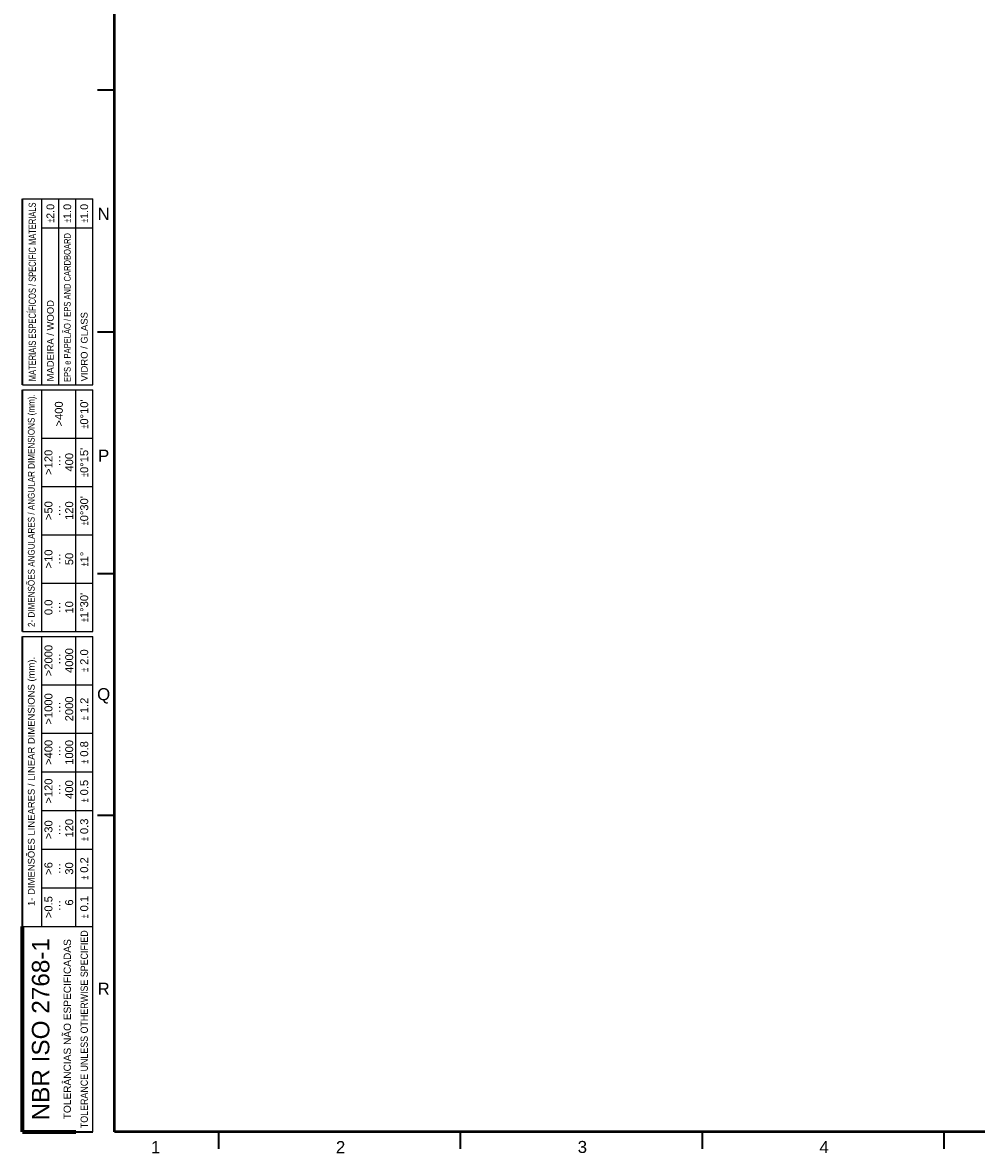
# Model space of a CAD drawing. Header units: millimetres. Extents: x 4 to 1188, y 1 to 840.
# Tile 1 of 123: x 4 to 201, y 1 to 234. Entities that reach past the tile are written whole.
import ezdxf

# ---------------------------------------------------------------- set-up
doc = ezdxf.new("R2010")
doc.units = ezdxf.units.MM
doc.layers.add('1', color=7, linetype='Continuous', true_color=0xffffff)
doc.layers.add('256', color=7, linetype='Continuous', true_color=0xffffff)
doc.styles.add('Arial Unicode MS', font='Arial Unicode MS')

# ---------------------------------------------------------------- blocks, each defined once
blk = doc.blocks.new('TabularNote1')
at = {"layer": '256', "color": 18, "linetype": 'Continuous', "lineweight": 70}
for p, q in [((0, 14.5), (42.5, 14.5)), ((0, 14.5), (0, 10.5)), ((0, 10.5), (0, 7)), ((0, 7), (0, 3.5))]:
    blk.add_line(p, q, dxfattribs=at)
at = {"layer": '256', "color": 18, "linetype": 'Continuous', "lineweight": 25}
for p, q in [((42.5, 14.5), (42.5, 10.5)), ((102.5, 14.5), (102.5, 10.5)), ((103.5, 14.5), (103.5, 10.5)), ((153.5, 14.5), (153.5, 10.5)), ((154.5, 14.5), (154.5, 10.5)), ((193, 14.5), (193, 10.5)), ((42.5, 10.5), (50.5, 10.5)), ((42.5, 10.5), (42.5, 7)), ((50.5, 10.5), (58.5, 10.5)), ((50.5, 10.5), (50.5, 7)), ((58.5, 10.5), (66.5, 10.5)), ((58.5, 10.5), (58.5, 7)), ((66.5, 10.5), (74.5, 10.5)), ((66.5, 10.5), (66.5, 7)), ((74.5, 10.5), (82.5, 10.5)), ((74.5, 10.5), (74.5, 7)), ((82.5, 10.5), (92.5, 10.5)), ((82.5, 10.5), (82.5, 7)), ((92.5, 10.5), (102.5, 10.5)), ((92.5, 10.5), (92.5, 7)), ((102.5, 10.5), (102.5, 7)), ((103.5, 10.5), (113.5, 10.5)), ((103.5, 10.5), (103.5, 7)), ((113.5, 10.5), (123.5, 10.5)), ((113.5, 10.5), (113.5, 7)), ((123.5, 10.5), (133.5, 10.5)), ((123.5, 10.5), (123.5, 7)), ((133.5, 10.5), (143.5, 10.5)), ((133.5, 10.5), (133.5, 7)), ((143.5, 10.5), (153.5, 10.5)), ((143.5, 10.5), (143.5, 7)), ((153.5, 10.5), (153.5, 7)), ((154.5, 10.5), (187, 10.5)), ((154.5, 10.5), (154.5, 7)), ((187, 10.5), (193, 10.5)), ((187, 10.5), (187, 7)), ((193, 10.5), (193, 7)), ((42.5, 7), (42.5, 3.5)), ((50.5, 7), (50.5, 3.5)), ((58.5, 7), (58.5, 3.5)), ((66.5, 7), (66.5, 3.5)), ((74.5, 7), (74.5, 3.5)), ((82.5, 7), (82.5, 3.5)), ((92.5, 7), (92.5, 3.5)), ((102.5, 7), (102.5, 3.5)), ((103.5, 7), (103.5, 3.5)), ((113.5, 7), (113.5, 3.5)), ((123.5, 7), (123.5, 3.5)), ((133.5, 7), (133.5, 3.5)), ((143.5, 7), (143.5, 3.5)), ((153.5, 7), (153.5, 3.5)), ((154.5, 7), (187, 7)), ((154.5, 7), (154.5, 3.5)), ((187, 7), (193, 7)), ((187, 7), (187, 3.5)), ((193, 7), (193, 3.5)), ((42.5, 3.5), (50.5, 3.5)), ((42.5, 3.5), (42.5, 0)), ((50.5, 3.5), (58.5, 3.5)), ((50.5, 3.5), (50.5, 0)), ((58.5, 3.5), (66.5, 3.5)), ((58.5, 3.5), (58.5, 0)), ((66.5, 3.5), (74.5, 3.5)), ((66.5, 3.5), (66.5, 0)), ((74.5, 3.5), (82.5, 3.5)), ((74.5, 3.5), (74.5, 0)), ((82.5, 3.5), (92.5, 3.5)), ((82.5, 3.5), (82.5, 0)), ((92.5, 3.5), (102.5, 3.5)), ((92.5, 3.5), (92.5, 0)), ((102.5, 3.5), (102.5, 0)), ((103.5, 3.5), (113.5, 3.5)), ((103.5, 3.5), (103.5, 0)), ((113.5, 3.5), (123.5, 3.5)), ((113.5, 3.5), (113.5, 0)), ((123.5, 3.5), (133.5, 3.5)), ((123.5, 3.5), (123.5, 0)), ((133.5, 3.5), (143.5, 3.5)), ((133.5, 3.5), (133.5, 0)), ((143.5, 3.5), (153.5, 3.5)), ((143.5, 3.5), (143.5, 0)), ((153.5, 3.5), (153.5, 0)), ((154.5, 3.5), (187, 3.5)), ((154.5, 3.5), (154.5, 0)), ((187, 3.5), (193, 3.5)), ((187, 3.5), (187, 0)), ((193, 3.5), (193, 0)), ((0, 0), (42.5, 0)), ((42.5, 0), (50.5, 0)), ((50.5, 0), (58.5, 0)), ((58.5, 0), (66.5, 0)), ((66.5, 0), (74.5, 0)), ((74.5, 0), (82.5, 0)), ((82.5, 0), (92.5, 0)), ((92.5, 0), (102.5, 0)), ((103.5, 0), (113.5, 0)), ((113.5, 0), (123.5, 0)), ((123.5, 0), (133.5, 0)), ((133.5, 0), (143.5, 0)), ((143.5, 0), (153.5, 0)), ((154.5, 0), (187, 0)), ((187, 0), (193, 0))]:
    blk.add_line(p, q, dxfattribs=at)
at = {"layer": '256', "color": 18, "linetype": 'Continuous', "lineweight": 35}
for p, q in [((42.5, 14.5), (50.5, 14.5)), ((50.5, 14.5), (58.5, 14.5)), ((58.5, 14.5), (66.5, 14.5)), ((66.5, 14.5), (74.5, 14.5)), ((74.5, 14.5), (82.5, 14.5)), ((82.5, 14.5), (92.5, 14.5)), ((92.5, 14.5), (102.5, 14.5)), ((103.5, 14.5), (113.5, 14.5)), ((113.5, 14.5), (123.5, 14.5)), ((123.5, 14.5), (133.5, 14.5)), ((133.5, 14.5), (143.5, 14.5)), ((143.5, 14.5), (153.5, 14.5)), ((154.5, 14.5), (187, 14.5)), ((187, 14.5), (193, 14.5)), ((0, 3.5), (0, 0))]:
    blk.add_line(p, q, dxfattribs=at)
at = {"layer": '1', "color": 18, "linetype": 'Continuous', "lineweight": 13, "style": 'Arial Unicode MS'}
for s, insert, char_height, attachment_point, line_spacing_factor in [('\\fArial Unicode MS|b0|i0;\\W1.0000;NBR ISO 2768-1', (21.25, 10.75), 3.6, 5, 1.047437), ('\\fArial Unicode MS|b0|i0;\\W1.0000;1- DIMENSÕES LINEARES / LINEAR DIMENSIONS (mm).', (72.5, 12.5), 1.4, 5, 1.047437), ('\\fArial Unicode MS|b0|i0;\\W0.8550;2- DIMENSÕES ANGULARES / ANGULAR DIMENSIONS (mm).', (128.5, 12.5), 1.4, 5, 1.047437), ('\\fArial Unicode MS|b0|i0;\\W0.7417;MATERIAIS ESPECÍFICOS / SPECIFIC MATERIALS', (173.75, 12.5), 1.5, 5, 1.047437), ('\\fArial Unicode MS|b0|i0;\\W1.0000;>0.5\\P ···\\P   6', (46.5, 7), 1.65, 5, 0.78042), ('\\fArial Unicode MS|b0|i0;\\W1.0000;>6\\P···\\P30', (54.5, 7), 1.65, 5, 0.78042), ('\\fArial Unicode MS|b0|i0;\\W1.0000;>30\\P···\\P 120', (62.5, 7), 1.65, 5, 0.78042), ('\\fArial Unicode MS|b0|i0;\\W1.0000;>120\\P ···\\P 400', (70.5, 7), 1.65, 5, 0.78042), ('\\fArial Unicode MS|b0|i0;\\W1.0000;>400\\P ···\\P1000', (78.5, 7), 1.65, 5, 0.78042), ('\\fArial Unicode MS|b0|i0;\\W1.0000;>1000\\P ···\\P2000', (87.5, 7), 1.65, 5, 0.78042), ('\\fArial Unicode MS|b0|i0;\\W1.0000;>2000\\P ···\\P4000', (97.5, 7), 1.65, 5, 0.78042), ('\\fArial Unicode MS|b0|i0;\\W1.0000;0.0\\P···\\P10', (108.5, 7), 1.65, 5, 0.78042), ('\\fArial Unicode MS|b0|i0;\\W1.0000;>10\\P···\\P50', (118.5, 7), 1.65, 5, 0.78042), ('\\fArial Unicode MS|b0|i0;\\W1.0000;>50\\P···\\P120', (128.5, 7), 1.65, 5, 0.78042), ('\\fArial Unicode MS|b0|i0;\\W1.0000;>120\\P ···\\P400', (138.5, 7), 1.65, 5, 0.78042), ('\\fArial Unicode MS|b0|i0;\\W1.0000;MADEIRA / WOOD', (155.22, 8.75), 1.4, 4, 1.047437), ('\\fArial Unicode MS|b0|i0;\\W1.0000;\\W0.5000;%%p\\W1.0000;2.0', (190, 8.75), 1.6, 5, 1.047437), ('\\fArial Unicode MS|b0|i0;\\W1.0000;>400', (148.5, 7), 1.65, 5, 0.78042), ('\\fArial Unicode MS|b0|i0;\\W1.0000;TOLERÂNCIAS NÃO ESPECIFICADAS', (21.25, 5.25), 1.5, 5, 1.047437), ('\\fArial Unicode MS|b0|i0;\\W0.8010;EPS e PAPELÃO / EPS AND CARDBOARD', (155.09, 5.25), 1.4, 4, 1.047437), ('\\fArial Unicode MS|b0|i0;\\W1.0000;\\W0.5000;%%p\\W1.0000;1.0', (190, 5.25), 1.6, 5, 1.047437), ('\\fArial Unicode MS|b0|i0;\\W0.8764;TOLERANCE UNLESS OTHERWISE SPECIFIED', (21.25, 1.75), 1.5, 5, 1.047437), ('\\fArial Unicode MS|b0|i0;\\W1.0000;\\W0.5000;%%p\\W1.0000; 0.1', (46.5, 1.75), 1.65, 5, 0.78042), ('\\fArial Unicode MS|b0|i0;\\W1.0000;\\W0.5000;%%p\\W1.0000; 0.2', (54.5, 1.75), 1.65, 5, 0.78042), ('\\fArial Unicode MS|b0|i0;\\W1.0000;\\W0.5000;%%p\\W1.0000; 0.3', (62.5, 1.75), 1.65, 5, 0.78042), ('\\fArial Unicode MS|b0|i0;\\W1.0000;\\W0.5000;%%p\\W1.0000; 0.5', (70.5, 1.75), 1.65, 5, 0.78042), ('\\fArial Unicode MS|b0|i0;\\W1.0000;\\W0.5000;%%p\\W1.0000; 0.8', (78.5, 1.75), 1.65, 5, 0.78042), ('\\fArial Unicode MS|b0|i0;\\W1.0000;\\W0.5000;%%p\\W1.0000; 1.2', (87.5, 1.75), 1.65, 5, 0.78042), ('\\fArial Unicode MS|b0|i0;\\W1.0000;\\W0.5000;%%p\\W1.0000; 2.0', (97.5, 1.75), 1.65, 5, 0.78042), ("\\fArial Unicode MS|b0|i0;\\W1.0000;\\W0.5000;%%p\\W1.0000;1%%d30'", (108.5, 1.75), 1.65, 5, 0.78042), ('\\fArial Unicode MS|b0|i0;\\W1.0000;\\W0.5000;%%p\\W1.0000;1%%d', (118.5, 1.75), 1.65, 5, 0.78042), ("\\fArial Unicode MS|b0|i0;\\W1.0000;\\W0.5000;%%p\\W1.0000;0%%d30'", (128.5, 1.75), 1.65, 5, 0.78042), ("\\fArial Unicode MS|b0|i0;\\W1.0000;\\W0.5000;%%p\\W1.0000;0%%d15'", (138.5, 1.75), 1.65, 5, 0.78042), ("\\fArial Unicode MS|b0|i0;\\W1.0000;\\W0.5000;%%p\\W1.0000;0%%d10'", (148.5, 1.75), 1.65, 5, 0.78042), ('\\fArial Unicode MS|b0|i0;\\W1.0000;VIDRO / GLASS', (155.22, 1.75), 1.4, 4, 1.047437), ('\\fArial Unicode MS|b0|i0;\\W1.0000;\\W0.5000;%%p\\W1.0000;1.0', (190, 1.75), 1.6, 5, 1.047437)]:
    blk.add_mtext(s, dxfattribs=dict(at, insert=insert, char_height=char_height, attachment_point=attachment_point, line_spacing_factor=line_spacing_factor))

msp = doc.modelspace()

# ---------------------------------------------------------------- linework, layer by layer
at = {"layer": '256', "color": 18, "linetype": 'Continuous', "lineweight": 50}
for p, q in [((23, 5), (23, 836)), ((1184, 5), (23, 5))]:
    msp.add_line(p, q, dxfattribs=at)
at = {"layer": '256', "color": 18, "linetype": 'Continuous', "lineweight": 35}
for p, q in [((19.5, 220.5), (23, 220.5)), ((19.5, 170.5), (23, 170.5)), ((19.5, 120.5), (23, 120.5)), ((19.5, 70.5), (23, 70.5)), ((44.5, 5), (44.5, 1.5)), ((94.5, 5), (94.5, 1.5)), ((144.5, 5), (144.5, 1.5)), ((194.5, 5), (194.5, 1.5))]:
    msp.add_line(p, q, dxfattribs=at)

# ---------------------------------------------------------------- block references
at = {"layer": '256', "color": 18, "linetype": 'Continuous', "lineweight": 70, "rotation": 90}
msp.add_blockref('TabularNote1', (18.5, 5), dxfattribs=at)

# ---------------------------------------------------------------- texts
at = {"layer": '256', "color": 18, "linetype": 'Continuous', "lineweight": 13, "char_height": 2.5, "attachment_point": 7, "line_spacing_factor": 1.047437, "style": 'Arial Unicode MS'}
for s, insert in [('\\fArial Unicode MS|b0|i0;\\W1.0000;N', (19.4964, 193.6224)), ('\\fArial Unicode MS|b0|i0;\\W1.0000;P', (19.5928, 143.6224)), ('\\fArial Unicode MS|b0|i0;\\W1.0000;Q', (19.3992, 93.6002)), ('\\fArial Unicode MS|b0|i0;\\W1.0000;R', (19.4964, 33.3724)), ('\\fArial Unicode MS|b0|i0;\\W1.0000;1', (30.5363, 0.6173)), ('\\fArial Unicode MS|b0|i0;\\W1.0000;2', (68.7863, 0.6173)), ('\\fArial Unicode MS|b0|i0;\\W1.0000;3', (118.7863, 0.6173)), ('\\fArial Unicode MS|b0|i0;\\W1.0000;4', (168.7863, 0.6224))]:
    msp.add_mtext(s, dxfattribs=dict(at, insert=insert))

doc.saveas('drawing.dxf')
